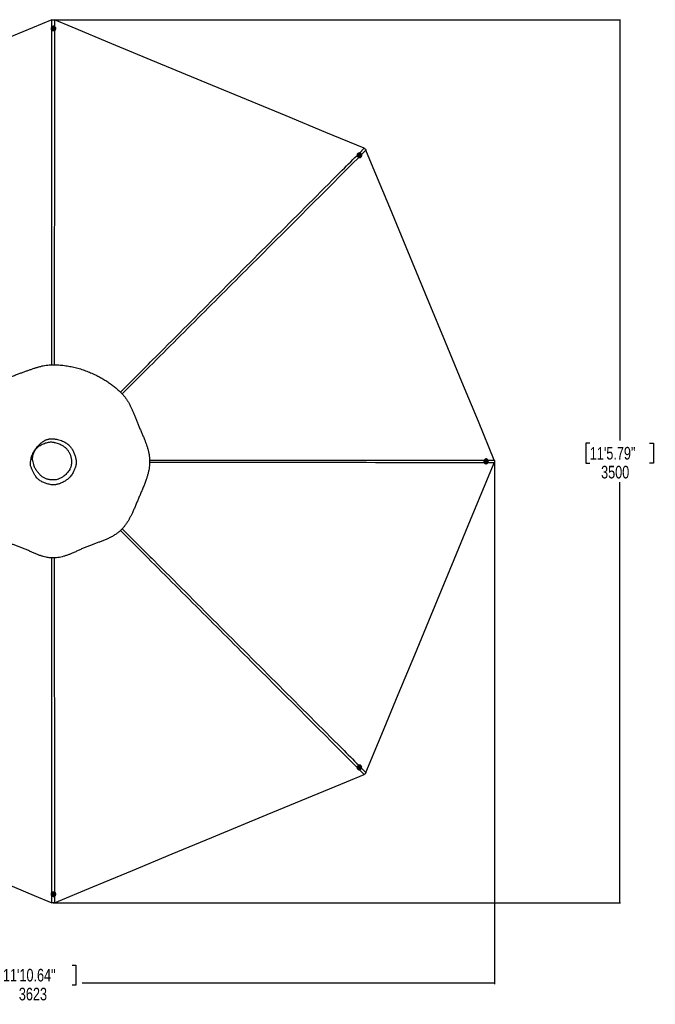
# Model space of a CAD drawing. Header units: millimetres. Extents: x 2183 to 18395, y 1142 to 15955.
# Tile 37 of 46: x 6300 to 11338, y 8153 to 15955. Entities that reach past the tile are written whole.
import ezdxf

# ---------------------------------------------------------------- set-up
doc = ezdxf.new("R2010")
doc.units = ezdxf.units.MM
doc.header["$LTSCALE"] = 2
doc.layers.add('COMPONENT_GEOMETRY', color=7, linetype='Continuous')
doc.styles.add('SLDTEXTSTYLE0', font='TXT', dxfattribs={"width": 0.75})
doc.dimstyles.new('SLDDIMSTYLE2', dxfattribs={"dimtxt": 100, "dimasz": 6.604, "dimexe": 0, "dimexo": 0.0625, "dimgap": 25, "dimtad": 0, "dimtih": 1, "dimtoh": 1, "dimdec": 0, "dimrnd": 1e-09, "dimzin": 12, "dimdsep": 46, "dimtxsty": 'SLDTEXTSTYLE0', "dimsah": 1, "dimcen": 0.09, "dimadec": 0, "dimazin": 3, "dimtfac": 1, "dimtdec": 3, "dimtofl": 0, "dimtmove": 0, "dimatfit": 3, "dimfxl": 1, "dimfrac": 2, "dimtolj": 1, "dimtzin": 12, "dimarcsym": 0})

# ---------------------------------------------------------------- blocks, each defined once
blk = doc.blocks.new('_D_3')
at = {"layer": 'COMPONENT_GEOMETRY', "color": 7}
for p, q in [((6586.8, 15955.4), (11062.7, 15955.4)), ((11056.4, 15955.4), (11056.4, 12619.8)), ((10819.3, 12599.5), (10788.9, 12599.5)), ((10788.9, 12599.5), (10788.9, 12440.7)), ((11293.4, 12599.5), (11323.8, 12599.5)), ((11323.8, 12599.5), (11323.8, 12440.7)), ((10788.9, 12440.7), (10819.3, 12440.7)), ((11323.8, 12440.7), (11293.4, 12440.7)), ((11056.4, 8955.6), (11056.4, 12291.1)), ((6601.7, 8955.6), (11062.7, 8955.6))]:
    blk.add_line(p, q, dxfattribs=at)
for points in [[(11056.4, 15955.4), (11055.3, 15948.8), (11057.4, 15948.8)], [(11056.4, 8955.6), (11057.4, 8962.2), (11055.3, 8962.2)]]:
    blk.add_solid(points, dxfattribs=at)
at = {"layer": 'COMPONENT_GEOMETRY', "color": 7, "char_height": 100, "attachment_point": 1, "style": 'SLDTEXTSTYLE0'}
for s, insert in [('11\'5.79"', (10819.3, 12569.6)), ('3500', (10908.6, 12420))]:
    blk.add_mtext(s, dxfattribs=dict(at, insert=insert))
blk = doc.blocks.new('_D_4')
at = {"layer": 'COMPONENT_GEOMETRY', "color": 7}
for p, q in [((10064.2, 12394.7), (10064.2, 8313)), ((2818.4, 12319.2), (2818.4, 8313)), ((6167.3, 8463.4), (6136.9, 8463.4)), ((6136.9, 8463.4), (6136.9, 8304.6)), ((6715.3, 8463.4), (6745.7, 8463.4)), ((6745.7, 8463.4), (6745.7, 8304.6)), ((2818.4, 8319.3), (6086.7, 8319.3)), ((6136.9, 8304.6), (6167.3, 8304.6)), ((6745.7, 8304.6), (6715.3, 8304.6)), ((10064.2, 8319.3), (6795.9, 8319.3))]:
    blk.add_line(p, q, dxfattribs=at)
for points in [[(2818.4, 8319.3), (2825, 8318.3), (2825, 8320.3)], [(10064.2, 8319.3), (10057.6, 8320.3), (10057.6, 8318.3)]]:
    blk.add_solid(points, dxfattribs=at)
at = {"layer": 'COMPONENT_GEOMETRY', "color": 7, "char_height": 100, "attachment_point": 1, "style": 'SLDTEXTSTYLE0'}
for s, insert in [('11\'10.64"', (6167.3, 8433.5)), ('3623', (6293.5, 8283.9))]:
    blk.add_mtext(s, dxfattribs=dict(at, insert=insert))

msp = doc.modelspace()

# ---------------------------------------------------------------- linework, layer by layer
at = {"color": 8, "linetype": 'Continuous', "lineweight": 25}
for p, q in [((6553.75, 15897.56), (6553.74, 15953.18)), ((6574.98, 15953.18), (6574.97, 15901.38)), ((8992.77, 14898.88), (9030.11, 14936.23)), ((9045.13, 14921.21), (9009.72, 14885.82)), ((10062.07, 12444.84), (10011.81, 12444.85)), ((10011.97, 12466.08), (10062.07, 12466.08)), ((9030.11, 9974.7), (8992.76, 10012.06)), ((9009.67, 10025.16), (9045.13, 9989.71)), ((6553.74, 8957.75), (6553.75, 9013.32)), ((6574.97, 9009.58), (6574.98, 8957.75))]:
    msp.add_line(p, q, dxfattribs=at)
at = {"color": 7, "linetype": 'Continuous', "lineweight": 25}
for p, q in [((6548.41, 15885.93), (6548.42, 15884.52)), ((6557.71, 15886.28), (6557.71, 15885.97)), ((6563.75, 15888.49), (6565.72, 15891.1)), ((6565.23, 15885.62), (6563.75, 15888.49)), ((6564.14, 15887.74), (6564.74, 15888.54)), ((6564.74, 15888.54), (6565.73, 15889.84)), ((6568.68, 15885.37), (6565.23, 15885.62)), ((6565.72, 15891.1), (6569.18, 15890.84)), ((6565.73, 15889.84), (6565.72, 15891.1)), ((6565.73, 15889.84), (6567.46, 15889.71)), ((6567.46, 15889.71), (6569.18, 15889.58)), ((6570.66, 15887.97), (6568.68, 15885.37)), ((6569.18, 15890.84), (6570.66, 15887.97)), ((6569.18, 15889.58), (6569.18, 15890.84)), ((6569.18, 15889.58), (6569.92, 15888.15)), ((6569.92, 15888.15), (6570.27, 15887.47)), ((6576.71, 15886.06), (6576.71, 15886.36)), ((6586.02, 15884.69), (6586.01, 15886.1)), ((8979.64, 14894.48), (8978.65, 14893.48)), ((8986.45, 14888.14), (8986.24, 14887.93)), ((8991.29, 14882.35), (8992.27, 14885.42)), ((8993.55, 14879.72), (8991.29, 14882.35)), ((8992.02, 14884.62), (8993.01, 14884.76)), ((8992.27, 14885.42), (8995.51, 14885.87)), ((8993.01, 14884.76), (8994.63, 14884.98)), ((8996.79, 14880.17), (8993.55, 14879.72)), ((8994.63, 14884.98), (8995.51, 14885.87)), ((8994.63, 14884.98), (8995.76, 14883.67)), ((8995.51, 14885.87), (8997.77, 14883.25)), ((8995.76, 14883.67), (8996.89, 14882.36)), ((8996.4, 14880.82), (8996.16, 14880.09)), ((8996.89, 14882.36), (8996.4, 14880.82)), ((8997.77, 14883.25), (8996.79, 14880.17)), ((8996.89, 14882.36), (8997.77, 14883.25)), ((8999.71, 14874.53), (8999.93, 14874.75)), ((9005.32, 14866.98), (9006.31, 14867.98)), ((9997.76, 12474.26), (9996.36, 12474.26)), ((9996.36, 12436.66), (9997.76, 12436.66)), ((9997.1, 12453.98), (9997.36, 12457.43)), ((9999.71, 12452.01), (9997.1, 12453.98)), ((9997.36, 12457.43), (10000.22, 12458.92)), ((9998.06, 12464.96), (9997.76, 12464.96)), ((9997.76, 12445.96), (9998.06, 12445.96)), ((9999.89, 12452.75), (9999.2, 12452.39)), ((9999.48, 12458.53), (10000.28, 12457.93)), ((10002.58, 12453.49), (9999.71, 12452.01)), ((10001.32, 12453.49), (9999.89, 12452.75)), ((10000.22, 12458.92), (10002.83, 12456.94)), ((10000.28, 12457.93), (10001.58, 12456.94)), ((10001.45, 12455.22), (10001.32, 12453.49)), ((10001.32, 12453.49), (10002.58, 12453.49)), ((10001.58, 12456.94), (10001.45, 12455.22)), ((10001.58, 12456.94), (10002.83, 12456.94)), ((10002.83, 12456.94), (10002.58, 12453.49)), ((8978.65, 10017.44), (8979.64, 10016.44)), ((8986.24, 10023), (8986.45, 10022.78)), ((8991.46, 10029.11), (8994.08, 10031.37)), ((8991.91, 10025.87), (8991.46, 10029.11)), ((8992.56, 10026.27), (8991.82, 10026.51)), ((8994.99, 10024.89), (8991.91, 10025.87)), ((8994.1, 10025.78), (8992.56, 10026.27)), ((8994.08, 10031.37), (8997.16, 10030.39)), ((8995.41, 10026.91), (8994.1, 10025.78)), ((8994.1, 10025.78), (8994.99, 10024.89)), ((8997.61, 10027.15), (8994.99, 10024.89)), ((8996.73, 10028.04), (8995.41, 10026.91)), ((8996.36, 10030.64), (8996.5, 10029.66)), ((8996.5, 10029.66), (8996.73, 10028.04)), ((8996.73, 10028.04), (8997.61, 10027.15)), ((8997.16, 10030.39), (8997.61, 10027.15)), ((8999.93, 10036.17), (8999.71, 10036.39)), ((9006.31, 10042.95), (9005.32, 10043.94)), ((6548.42, 9026.4), (6548.41, 9024.99)), ((6557.71, 9024.95), (6557.71, 9024.65)), ((6563.75, 9022.95), (6565.72, 9025.56)), ((6565.24, 9020.09), (6563.75, 9022.95)), ((6564.5, 9022.78), (6564.14, 9023.47)), ((6565.24, 9021.34), (6564.5, 9022.78)), ((6565.24, 9021.34), (6565.24, 9020.09)), ((6566.97, 9021.21), (6565.24, 9021.34)), ((6568.69, 9019.83), (6565.24, 9020.09)), ((6565.72, 9025.56), (6569.17, 9025.3)), ((6568.69, 9021.08), (6566.97, 9021.21)), ((6570.66, 9022.44), (6568.69, 9019.83)), ((6569.68, 9022.39), (6568.69, 9021.08)), ((6568.69, 9021.08), (6568.69, 9019.83)), ((6569.17, 9025.3), (6570.66, 9022.44)), ((6570.27, 9023.18), (6569.68, 9022.39)), ((6576.71, 9024.56), (6576.71, 9024.87)), ((6586.01, 9024.83), (6586.02, 9026.24))]:
    msp.add_line(p, q, dxfattribs=at)
at = {"color": 7, "linetype": 'Continuous', "lineweight": 25, "flags": 128}
for points in [[(6553.74, 15953.18), (6249.15, 15827.01), (5935.08, 15696.92), (5621, 15566.82), (5306.93, 15436.73), (4866.89, 15254.46), (4552.82, 15124.37), (4238.74, 14994.27), (4100.46, 14937)], [(9030.11, 14936.23), (8725.52, 15062.39), (8411.45, 15192.49), (8097.37, 15322.58), (7783.29, 15452.68), (7343.26, 15634.94), (7029.18, 15765.04), (6715.11, 15895.13), (6574.98, 15953.18)], [(6585.48, 15890.08), (6584.27, 15893.27), (6582.4, 15896.17), (6579.94, 15898.69), (6577, 15900.71), (6573.68, 15902.18), (6570.11, 15903.02), (6566.43, 15903.21), (6562.78, 15902.73), (6559.3, 15901.62), (6556.13, 15899.91), (6553.38, 15897.66), (6551.16, 15894.96), (6549.56, 15891.92), (6548.64, 15888.66), (6548.43, 15885.29), (6548.94, 15881.95), (6550.16, 15878.76), (6552.03, 15875.86), (6554.48, 15873.34), (6557.43, 15871.32), (6560.75, 15869.85), (6564.31, 15869.01), (6567.99, 15868.82), (6571.64, 15869.3), (6575.12, 15870.41), (6578.3, 15872.13), (6581.05, 15874.37), (6583.27, 15877.07), (6584.87, 15880.11), (6585.79, 15883.38), (6586, 15886.74), (6585.48, 15890.08)], [(6567.99, 15894.99), (6565.41, 15894.86), (6562.96, 15894.09), (6560.83, 15892.75), (6559.17, 15890.94), (6558.1, 15888.78), (6557.71, 15886.44), (6558.03, 15884.09), (6559.03, 15881.9), (6560.63, 15880.05), (6562.72, 15878.66), (6565.15, 15877.83), (6567.73, 15877.64), (6570.27, 15878.09), (6572.58, 15879.15), (6574.5, 15880.75), (6575.87, 15882.75), (6576.6, 15885.02), (6576.64, 15887.39), (6575.98, 15889.68), (6574.66, 15891.72), (6572.8, 15893.36), (6570.52, 15894.48), (6567.99, 15894.99)], [(6567.59, 15892.56), (6565.75, 15892.37), (6564.13, 15891.55), (6562.98, 15890.22), (6562.47, 15888.59), (6562.68, 15886.9), (6563.58, 15885.42), (6565.03, 15884.36), (6566.81, 15883.9), (6568.65, 15884.09), (6570.27, 15884.92), (6571.43, 15886.25), (6571.94, 15887.88), (6571.73, 15889.56), (6570.83, 15891.04), (6569.38, 15892.1), (6567.59, 15892.56)], [(10062.07, 12466.08), (9935.91, 12770.67), (9805.82, 13084.74), (9675.72, 13398.82), (9545.63, 13712.9), (9363.36, 14152.93), (9233.26, 14467.01), (9103.17, 14781.08), (9045.13, 14921.21)], [(8978.65, 14893.48), (8978.19, 14893), (8976.19, 14890.27), (8974.8, 14887.16), (8974.06, 14883.78), (8974.02, 14880.27), (8974.67, 14876.75), (8975.98, 14873.37), (8977.91, 14870.25), (8980.38, 14867.51), (8983.29, 14865.27), (8986.54, 14863.6), (8990, 14862.56), (8993.53, 14862.21), (8997.01, 14862.55), (9000.29, 14863.57), (9003.25, 14865.23), (9005.32, 14866.98)], [(9008.77, 14871.19), (9010.17, 14874.3), (9010.9, 14877.68), (9010.94, 14881.2), (9010.29, 14884.71), (9008.98, 14888.1), (9007.05, 14891.21), (9004.58, 14893.95), (9001.67, 14896.2), (8998.42, 14897.87), (8994.96, 14898.9), (8991.43, 14899.25), (8987.95, 14898.91), (8984.67, 14897.89), (8981.71, 14896.23), (8979.18, 14894), (8977.18, 14891.27), (8975.79, 14888.16), (8975.05, 14884.78), (8975.01, 14881.26), (8975.66, 14877.75), (8976.97, 14874.36), (8978.9, 14871.25), (8981.37, 14868.51), (8984.28, 14866.26), (8987.53, 14864.59), (8990.99, 14863.56), (8994.52, 14863.21), (8998, 14863.55), (9001.28, 14864.57), (9004.24, 14866.23), (9006.77, 14868.46), (9008.77, 14871.19)], [(8999.87, 14887.03), (8997.96, 14888.76), (8995.68, 14889.95), (8993.23, 14890.51), (8990.77, 14890.4), (8988.49, 14889.63), (8986.56, 14888.24), (8985.12, 14886.36), (8984.28, 14884.11), (8984.1, 14881.66), (8984.59, 14879.19), (8985.73, 14876.9), (8987.41, 14874.94), (8989.53, 14873.46), (8991.92, 14872.58), (8994.4, 14872.35), (8996.79, 14872.8), (8998.91, 14873.89), (9000.61, 14875.54), (9001.76, 14877.62), (9002.28, 14880), (9002.12, 14882.48), (9001.3, 14884.88), (8999.87, 14887.03)], [(8997.87, 14885.59), (8996.43, 14886.75), (8994.71, 14887.31), (8992.95, 14887.19), (8991.44, 14886.39), (8990.39, 14885.05), (8989.98, 14883.37), (8990.26, 14881.6), (8991.19, 14880.01), (8992.63, 14878.84), (8994.36, 14878.28), (8996.12, 14878.4), (8997.63, 14879.2), (8998.67, 14880.54), (8999.09, 14882.23), (8998.81, 14884), (8997.87, 14885.59)], [(9045.13, 9989.71), (9171.29, 10294.3), (9301.38, 10608.38), (9431.48, 10922.45), (9561.57, 11236.53), (9743.84, 11676.56), (9873.94, 11990.64), (10004.03, 12304.71), (10062.07, 12444.84)], [(9996.36, 12474.26), (9995.63, 12474.25), (9992.28, 12473.73), (9989.1, 12472.51), (9986.19, 12470.64), (9983.67, 12468.18), (9981.64, 12465.24), (9980.18, 12461.92), (9979.34, 12458.35), (9979.15, 12454.67), (9979.62, 12451.02), (9980.74, 12447.54), (9982.45, 12444.37), (9984.7, 12441.62), (9987.4, 12439.4), (9990.45, 12437.8), (9993.71, 12436.88), (9996.36, 12436.66)], [(10001.83, 12437.2), (10005.02, 12438.41), (10007.93, 12440.29), (10010.44, 12442.74), (10012.47, 12445.69), (10013.94, 12449.01), (10014.78, 12452.58), (10014.97, 12456.26), (10014.49, 12459.91), (10013.38, 12463.39), (10011.66, 12466.56), (10009.41, 12469.31), (10006.71, 12471.52), (10003.67, 12473.12), (10000.4, 12474.04), (9997.03, 12474.25), (9993.69, 12473.73), (9990.5, 12472.51), (9987.59, 12470.64), (9985.08, 12468.18), (9983.05, 12465.24), (9981.58, 12461.92), (9980.74, 12458.35), (9980.55, 12454.67), (9981.03, 12451.02), (9982.14, 12447.54), (9983.86, 12444.37), (9986.11, 12441.62), (9988.81, 12439.4), (9991.85, 12437.8), (9995.12, 12436.88), (9998.49, 12436.68), (10001.83, 12437.2)], [(10006.74, 12454.69), (10006.61, 12457.27), (10005.84, 12459.72), (10004.5, 12461.85), (10002.68, 12463.51), (10000.52, 12464.58), (9998.18, 12464.96), (9995.83, 12464.64), (9993.64, 12463.64), (9991.78, 12462.04), (9990.39, 12459.94), (9989.57, 12457.52), (9989.38, 12454.94), (9989.83, 12452.4), (9990.89, 12450.09), (9992.48, 12448.17), (9994.49, 12446.8), (9996.77, 12446.07), (9999.14, 12446.03), (10001.43, 12446.7), (10003.47, 12448.01), (10005.11, 12449.88), (10006.23, 12452.16), (10006.74, 12454.69)], [(10004.3, 12455.08), (10004.11, 12456.92), (10003.28, 12458.54), (10001.95, 12459.69), (10000.32, 12460.2), (9998.63, 12459.98), (9997.15, 12459.08), (9996.09, 12457.63), (9995.63, 12455.85), (9995.82, 12454.01), (9996.65, 12452.39), (9997.98, 12451.24), (9999.61, 12450.73), (10001.3, 12450.94), (10002.78, 12451.84), (10003.84, 12453.29), (10004.3, 12455.08)], [(9005.32, 10043.94), (9004.75, 10044.49), (9002.02, 10046.49), (8998.91, 10047.88), (8995.53, 10048.6), (8992.01, 10048.65), (8988.49, 10048), (8985.11, 10046.68), (8981.99, 10044.75), (8979.25, 10042.29), (8977.01, 10039.37), (8975.34, 10036.12), (8974.31, 10032.67), (8973.95, 10029.13), (8974.3, 10025.66), (8975.32, 10022.38), (8976.98, 10019.42), (8978.65, 10017.44)], [(8982.94, 10013.9), (8986.06, 10012.51), (8989.44, 10011.78), (8992.95, 10011.74), (8996.47, 10012.39), (8999.86, 10013.7), (9002.97, 10015.63), (9005.71, 10018.1), (9007.96, 10021.02), (9009.63, 10024.26), (9010.66, 10027.72), (9011.01, 10031.25), (9010.67, 10034.73), (9009.64, 10038.01), (9007.98, 10040.97), (9005.74, 10043.49), (9003.01, 10045.49), (8999.9, 10046.88), (8996.52, 10047.61), (8993, 10047.65), (8989.48, 10047), (8986.1, 10045.69), (8982.98, 10043.76), (8980.24, 10041.29), (8978, 10038.37), (8976.33, 10035.13), (8975.3, 10031.67), (8974.94, 10028.14), (8975.29, 10024.66), (8976.31, 10021.39), (8977.97, 10018.43), (8980.21, 10015.9), (8982.94, 10013.9)], [(8998.78, 10022.8), (9000.51, 10024.72), (9001.71, 10026.99), (9002.27, 10029.45), (9002.15, 10031.91), (9001.37, 10034.19), (8999.99, 10036.11), (8998.1, 10037.55), (8995.85, 10038.39), (8993.4, 10038.57), (8990.93, 10038.07), (8988.64, 10036.94), (8986.68, 10035.25), (8985.2, 10033.13), (8984.31, 10030.75), (8984.09, 10028.27), (8984.54, 10025.88), (8985.63, 10023.75), (8987.28, 10022.06), (8989.37, 10020.91), (8991.75, 10020.4), (8994.23, 10020.56), (8996.63, 10021.38), (8998.78, 10022.8)], [(8997.33, 10024.79), (8998.49, 10026.23), (8999.05, 10027.96), (8998.93, 10029.71), (8998.13, 10031.23), (8996.79, 10032.27), (8995.1, 10032.68), (8993.33, 10032.4), (8991.74, 10031.47), (8990.57, 10030.03), (8990.01, 10028.3), (8990.14, 10026.54), (8990.93, 10025.03), (8992.28, 10023.99), (8993.96, 10023.58), (8995.74, 10023.86), (8997.33, 10024.79)], [(4100.46, 9973.93), (4405.05, 9847.77), (4719.13, 9717.67), (5033.2, 9587.58), (5347.28, 9457.48), (5785.46, 9275.98), (6099.54, 9145.89), (6413.61, 9015.79), (6553.74, 8957.75)], [(6574.98, 8957.75), (6879.57, 9083.91), (7193.64, 9214.01), (7507.72, 9344.1), (7821.79, 9474.2), (8261.83, 9656.46), (8575.9, 9786.56), (8889.98, 9916.65), (9030.11, 9974.7)], [(6548.95, 9020.84), (6550.17, 9017.66), (6552.05, 9014.75), (6554.51, 9012.24), (6557.45, 9010.21), (6560.77, 9008.75), (6564.34, 9007.91), (6568.02, 9007.72), (6571.67, 9008.19), (6575.15, 9009.31), (6578.32, 9011.02), (6581.07, 9013.27), (6583.28, 9015.96), (6584.88, 9019), (6585.79, 9022.27), (6586, 9025.64), (6585.48, 9028.98), (6584.26, 9032.16), (6582.38, 9035.07), (6579.92, 9037.58), (6576.97, 9039.61), (6573.65, 9041.07), (6570.08, 9041.91), (6566.4, 9042.1), (6562.75, 9041.63), (6559.28, 9040.51), (6556.1, 9038.8), (6553.36, 9036.55), (6551.15, 9033.85), (6549.55, 9030.82), (6548.63, 9027.55), (6548.43, 9024.18), (6548.95, 9020.84)], [(6566.45, 9015.94), (6569.03, 9016.07), (6571.48, 9016.83), (6573.61, 9018.17), (6575.27, 9019.99), (6576.33, 9022.15), (6576.71, 9024.49), (6576.39, 9026.84), (6575.39, 9029.02), (6573.78, 9030.88), (6571.69, 9032.27), (6569.26, 9033.09), (6566.68, 9033.29), (6564.14, 9032.83), (6561.83, 9031.77), (6559.92, 9030.18), (6558.55, 9028.17), (6557.82, 9025.9), (6557.79, 9023.53), (6558.45, 9021.25), (6559.77, 9019.21), (6561.64, 9017.57), (6563.92, 9016.45), (6566.45, 9015.94)], [(6566.82, 9018.36), (6568.66, 9018.56), (6570.28, 9019.38), (6571.43, 9020.71), (6571.94, 9022.34), (6571.72, 9024.02), (6570.82, 9025.51), (6569.37, 9026.56), (6567.59, 9027.03), (6565.75, 9026.83), (6564.13, 9026.01), (6562.98, 9024.68), (6562.47, 9023.05), (6562.68, 9021.36), (6563.58, 9019.88), (6565.04, 9018.83), (6566.82, 9018.36)]]:
    msp.add_lwpolyline(points, dxfattribs=at)
at = {"color": 7, "linetype": 'Continuous', "lineweight": 25}
for centre, radius, start, end in [((6564.91, 15884.73), 16.49, 180.728845, 227.601363), ((6567.21, 15886.68), 9.52, 184.24805, 356.262512), ((6566.83, 15886.95), 2.62, 142.657805, 167.902695), ((6567.19, 15886.61), 3.11, 85.019219, 141.80522), ((6567.28, 15886.71), 3, 28.568958, 86.72221), ((6567.64, 15886.97), 2.57, 8.493212, 27.402549), ((6568.82, 15885), 17.2, 291.289357, 358.961637), ((8993.44, 14881.7), 9.52, 139.146124, 311.21615), ((8993.36, 14882.16), 2.62, 97.685884, 122.939963), ((8993.38, 14881.67), 3.11, 40.018165, 96.83619), ((8993.52, 14881.67), 3, 343.556684, 41.711224), ((8993.95, 14881.6), 2.57, 323.363067, 342.399973), ((9998.42, 12455.46), 9.52, 93.952877, 266.047123), ((9998.7, 12455.03), 2.57, 278.239214, 297.422897), ((9998.69, 12455.84), 2.62, 52.717729, 77.861805), ((9998.45, 12455.39), 3.01, 298.572402, 356.702589), ((9998.36, 12455.49), 3.1, 355.012502, 51.863461), ((8993.44, 10029.23), 9.52, 48.782347, 220.855378), ((8993.34, 10028.72), 2.57, 233.194153, 252.45788), ((8993.41, 10029.16), 3.01, 253.606816, 311.701221), ((8993.42, 10029.29), 3.1, 310.005439, 6.871172), ((8993.9, 10029.3), 2.62, 7.734809, 32.71455), ((6564.95, 9026.17), 16.53, 132.46262, 179.207178), ((6567.21, 9024.25), 9.52, 3.735355, 175.754083), ((6566.78, 9023.96), 2.57, 188.254646, 207.484569), ((6567.14, 9024.22), 3.01, 208.639922, 266.707849), ((6567.24, 9024.31), 3.1, 265.001005, 321.854681), ((6567.59, 9023.97), 2.62, 322.72707, 347.584316), ((6568.73, 9025.86), 17.3, 1.252047, 68.496959)]:
    msp.add_arc(centre, radius, start, end, dxfattribs=at)
for points, knots in [([(6553.74, 15953.18), (6556, 15953.95), (6559.07, 15955), (6563.84, 15955.43), (6567.84, 15955.26), (6571.81, 15954.39), (6574.14, 15953.5), (6574.98, 15953.18)], [0, 0, 0, 0, 0.3261569, 0.4447437, 0.6569461, 0.8759441, 1, 1, 1, 1]), ([(9030.11, 14936.23), (9032.25, 14935.18), (9035.17, 14933.75), (9038.87, 14930.67), (9041.56, 14927.71), (9043.76, 14924.29), (9044.76, 14922.03), (9045.13, 14921.21)], [0, 0, 0, 0, 0.3261716, 0.4447638, 0.6602889, 0.8759385, 1, 1, 1, 1]), ([(6309.43, 11773.38), (6318.56, 11769.73), (6336.78, 11762.46), (6363.46, 11750.73), (6389.71, 11738.96), (6415.72, 11727.45), (6440.33, 11717.21), (6463.72, 11708.46), (6485.96, 11701.3), (6506.75, 11695.97), (6525.96, 11692.38), (6543.43, 11690.26), (6561.1, 11689.38), (6580.89, 11689.83), (6602.69, 11692.07), (6626.22, 11696.46), (6649.4, 11702.52), (6672.24, 11709.93), (6694.79, 11718.4), (6718.64, 11728.29), (6743.88, 11739.5), (6770.69, 11751.77), (6797.8, 11764.07), (6825.35, 11775.99), (6852.81, 11786.83), (6879.86, 11796.88), (6906.33, 11806.44), (6932.69, 11816.04), (6958.84, 11825.95), (6984.69, 11836.5), (7010.09, 11848.02), (7034.88, 11860.84), (7057.93, 11874.76), (7079.04, 11889.82), (7098.01, 11905.85), (7115.39, 11923.43), (7131.27, 11942.18), (7145.77, 11961.95), (7159.07, 11982.58), (7171.34, 12003.91), (7182.76, 12025.83), (7194.25, 12049.79), (7205.9, 12075.83), (7217.89, 12103.98), (7229.83, 12132.66), (7242, 12161.6), (7254.67, 12190.94), (7267.46, 12220.59), (7280.1, 12250.64), (7292.09, 12280.77), (7302.35, 12308.95), (7310.82, 12335.26), (7317.59, 12359.63), (7323.16, 12384.31), (7326.98, 12407.28), (7329.25, 12428.38), (7330.27, 12447.47), (7330.2, 12466.53), (7328.78, 12487.59), (7325.64, 12510.54), (7320.54, 12535.14), (7314.06, 12559.3), (7306.48, 12583.06), (7298.04, 12606.48), (7288.34, 12631.2), (7277.47, 12657.31), (7265.58, 12684.91), (7253.61, 12712.59), (7241.9, 12740.28), (7230.81, 12767.74), (7220.22, 12794.45), (7209.96, 12820.15), (7199.81, 12844.76), (7189.52, 12868.35), (7178.87, 12891.02), (7167.61, 12912.83), (7155.53, 12933.76), (7142.44, 12953.77), (7128.17, 12972.75), (7110.12, 12993.26), (7087.62, 13014.64), (7061.46, 13037.63), (7033.92, 13059.48), (7005.13, 13080.24), (6975, 13099.93), (6943.64, 13118.45), (6909.44, 13136.61), (6872.45, 13154.03), (6832.61, 13170.31), (6791.86, 13184.53), (6750.27, 13196.63), (6707.94, 13206.5), (6672.14, 13212.76), (6643.22, 13216.53), (6621.39, 13218.73), (6599.44, 13220.27), (6577.55, 13221.13), (6555.93, 13221.31), (6533.28, 13219.99), (6509.71, 13217.08), (6485.21, 13212.54), (6461.1, 13206.82), (6437.26, 13200.16), (6413.51, 13192.71), (6389.67, 13184.65), (6365.56, 13176.07), (6341.04, 13167.12), (6316.07, 13157.98), (6288.7, 13147.97), (6259.15, 13136.96), (6227.57, 13124.64), (6196.04, 13111.49), (6169.17, 13099.19), (6146.79, 13087.98), (6128.78, 13078.25), (6110.75, 13067.67), (6092.73, 13056.07), (6074.77, 13043.25), (6057.05, 13029.07), (6040.6, 13014.12), (6025.58, 12998.65), (6012.14, 12982.69), (6000.07, 12965.39), (5989.26, 12946.99), (5979.63, 12927.64), (5971.02, 12907.49), (5963.25, 12886.64), (5955.77, 12864.08), (5948.47, 12839.77), (5941.14, 12813.66), (5933.8, 12786.82), (5926.1, 12759.44), (5917.97, 12731.87), (5909.69, 12704.38), (5901.47, 12677.07), (5893.46, 12649.94), (5885.86, 12622.94), (5878.84, 12595.99), (5872.56, 12569.03), (5867.23, 12542), (5863.05, 12514.87), (5860.51, 12490.35), (5859.33, 12468.59), (5859.08, 12449.62), (5860.12, 12430.76), (5862.44, 12412.12), (5866.08, 12392.24), (5871.12, 12371.25), (5877.49, 12349.2), (5884.52, 12327.49), (5892.28, 12304.99), (5900.56, 12281.59), (5909.08, 12257.11), (5917.14, 12232.48), (5924.41, 12207.69), (5930.61, 12182.92), (5936.04, 12158.5), (5941.57, 12131.57), (5947.34, 12102.55), (5953.8, 12071.78), (5960.85, 12042.44), (5968.98, 12014.39), (5978.15, 11989.04), (5988.4, 11966.33), (5999.59, 11946.21), (6012.49, 11927.43), (6027.12, 11910.25), (6043.14, 11894.62), (6061.44, 11879.57), (6082.06, 11865.37), (6104.9, 11852.16), (6128.52, 11840.45), (6152.78, 11829.9), (6177.61, 11820.19), (6202.98, 11811.01), (6228.89, 11802.05), (6255.33, 11793.01), (6282.31, 11783.62), (6300.33, 11776.82), (6309.43, 11773.38)], [0, 0, 0, 0, 0.0062079, 0.0123847, 0.0185275, 0.0246372, 0.0307136, 0.0357515, 0.0407647, 0.0457516, 0.0494761, 0.0531858, 0.0568886, 0.0606336, 0.0656625, 0.0707159, 0.0757949, 0.0808976, 0.0860265, 0.0911809, 0.0973971, 0.1036484, 0.1099363, 0.116261, 0.1226055, 0.1285507, 0.1344957, 0.1404391, 0.1463799, 0.1523162, 0.1582479, 0.1641727, 0.1700884, 0.1753383, 0.1805792, 0.1857567, 0.1909068, 0.1960997, 0.2013354, 0.2066101, 0.2119258, 0.2172802, 0.2237536, 0.2302781, 0.2368554, 0.2434816, 0.2500953, 0.257012, 0.2639405, 0.2708741, 0.2778026, 0.2832351, 0.2886523, 0.294047, 0.2994131, 0.303457, 0.3074802, 0.3114793, 0.3154719, 0.3208122, 0.32617, 0.3315397, 0.3369132, 0.3422866, 0.3476539, 0.3540791, 0.3604808, 0.3668553, 0.3731968, 0.379444, 0.385547, 0.3914459, 0.3971495, 0.4026894, 0.4080894, 0.4133727, 0.4185521, 0.423644, 0.4286621, 0.4336209, 0.4408799, 0.4482224, 0.4556009, 0.4630516, 0.4706144, 0.478305, 0.4860229, 0.4950456, 0.5040918, 0.5131652, 0.5222698, 0.5314085, 0.540585, 0.5451896, 0.5498053, 0.5544326, 0.5590731, 0.5636265, 0.5680646, 0.5733929, 0.5787174, 0.5840504, 0.5894025, 0.5947854, 0.6002096, 0.6056867, 0.6112314, 0.6168532, 0.6225079, 0.6296062, 0.636771, 0.6440355, 0.6514438, 0.6557602, 0.6601503, 0.6646266, 0.669204, 0.6739001, 0.6787296, 0.6836315, 0.6879634, 0.6923325, 0.6967724, 0.7013023, 0.7059222, 0.710634, 0.7154345, 0.7203229, 0.7260147, 0.7318156, 0.7377239, 0.743736, 0.7497899, 0.7558437, 0.7618906, 0.7679227, 0.7739342, 0.7799172, 0.7858631, 0.7917629, 0.7976083, 0.8033903, 0.807398, 0.8113778, 0.8153479, 0.8193167, 0.8232851, 0.8282375, 0.8331799, 0.8381049, 0.843009, 0.8485831, 0.8541205, 0.8596181, 0.8650715, 0.8704442, 0.8757132, 0.8808802, 0.8878858, 0.894593, 0.9010551, 0.9073121, 0.9133951, 0.9183508, 0.923216, 0.9280042, 0.9327336, 0.93743, 0.9421128, 0.9477263, 0.9533461, 0.9589832, 0.9646483, 0.9703546, 0.9761134, 0.9819397, 0.9878499, 0.9938627, 1, 1, 1, 1]), ([(6604.64, 12313.94), (6606.82, 12314.71), (6612.86, 12316.85), (6622.46, 12321.21), (6633.33, 12327.24), (6643.81, 12334.14), (6654.77, 12342.48), (6666.03, 12352.3), (6677.33, 12363.97), (6687.65, 12376.83), (6695.36, 12388.99), (6700.73, 12399.9), (6704.3, 12409.19), (6707.12, 12418.85), (6709.37, 12429.84), (6710.75, 12442.13), (6710.79, 12455.7), (6709.77, 12469.41), (6707.95, 12482.22), (6705.36, 12493.97), (6702.14, 12504.68), (6697.91, 12515.16), (6692.95, 12525.21), (6687.28, 12534.69), (6681.03, 12543.66), (6674.04, 12552.22), (6666.18, 12560.26), (6657.65, 12567.8), (6648.43, 12574.79), (6638.62, 12581.12), (6626.68, 12587.74), (6612.49, 12594.26), (6595.9, 12600.35), (6581.62, 12604.42), (6569.92, 12607.1), (6558.72, 12608.92), (6544.92, 12609.24), (6528.69, 12607.39), (6512.53, 12603.42), (6495.79, 12598.12), (6478.83, 12590.88), (6464.28, 12582.95), (6453.11, 12575.53), (6445.74, 12569.72), (6441.32, 12565.67), (6435.66, 12560.22), (6429.43, 12553.37), (6422.26, 12543.35), (6417.04, 12534.05), (6413.23, 12526.26), (6411.38, 12519.54), (6409.12, 12514.8), (6406.88, 12510.04), (6405.36, 12504.79), (6404.5, 12499.22), (6403.71, 12492.11), (6402.28, 12483.71), (6401.98, 12473.37), (6403.7, 12462.68), (6407.11, 12448.04), (6410.73, 12433.84), (6413.61, 12421.65), (6415.23, 12415.18), (6418.42, 12407.86), (6424.01, 12398.46), (6431.12, 12386.47), (6439.13, 12374.96), (6449.42, 12361.78), (6459.67, 12349.81), (6470.12, 12339.31), (6478.96, 12332.43), (6488.48, 12326.45), (6498.61, 12321.36), (6509.28, 12317.08), (6520.83, 12313.57), (6533.13, 12310.85), (6546.13, 12308.96), (6559.33, 12307.83), (6573.6, 12307.51), (6588.91, 12309.29), (6599.36, 12312.38), (6604.64, 12313.94)], [0, 0, 0, 0, 0.0072771, 0.0201698, 0.0331577, 0.0463882, 0.0596821, 0.0764887, 0.0934091, 0.110772, 0.1283443, 0.1386432, 0.1490199, 0.1596244, 0.1703004, 0.1843231, 0.1984956, 0.2130042, 0.2275845, 0.2391945, 0.2508697, 0.2627754, 0.2747596, 0.2861219, 0.2975447, 0.3091734, 0.3208831, 0.3329095, 0.3450026, 0.357293, 0.3696413, 0.3879743, 0.4064294, 0.4252474, 0.4347156, 0.4442173, 0.4609291, 0.4779991, 0.4955504, 0.5132374, 0.5332811, 0.5535192, 0.5653525, 0.5755072, 0.5830633, 0.5842369, 0.600249, 0.6121607, 0.6229472, 0.6338348, 0.639342, 0.6448637, 0.6503242, 0.6559009, 0.6620163, 0.6681516, 0.6784604, 0.6888336, 0.7005719, 0.7124255, 0.7362245, 0.7466821, 0.7519149, 0.7572066, 0.7717571, 0.7863511, 0.8010955, 0.8158873, 0.8390114, 0.8506856, 0.862489, 0.8742071, 0.8860332, 0.8981535, 0.9103607, 0.9240309, 0.9377758, 0.9517172, 0.9657273, 0.982691, 1, 1, 1, 1]), ([(6405.26, 12518.39), (6405.26, 12518.39), (6407.32, 12522.86), (6412.29, 12531.4), (6419.51, 12543.02), (6427.35, 12554.43), (6436.31, 12566.43), (6446.46, 12578.1), (6456.49, 12588.78), (6465.79, 12597.74), (6475.73, 12606.11), (6487.75, 12614.88), (6499.6, 12621.84), (6511.07, 12626.93), (6520.28, 12629.99), (6529.9, 12632.48), (6539.97, 12634.2), (6550.29, 12635.03), (6560.63, 12634.87), (6570.79, 12633.63), (6584.19, 12632.04), (6600.97, 12628.97), (6620.93, 12623.64), (6638.34, 12617.23), (6653.09, 12610.3), (6665.39, 12603.39), (6677.2, 12595.42), (6688.2, 12586.67), (6698.02, 12576.92), (6706.66, 12566.31), (6714.39, 12554.76), (6721.2, 12542.49), (6727.14, 12529.75), (6732.44, 12516.7), (6737.36, 12503.44), (6741.5, 12490.52), (6744.77, 12477.94), (6747.1, 12465.67), (6748.52, 12453.08), (6748.24, 12439.02), (6746.07, 12424.98), (6742.42, 12411.17), (6738.1, 12398.67), (6733.02, 12386.35), (6727.04, 12373.38), (6719.99, 12359.9), (6711.32, 12346.12), (6701.15, 12333.04), (6689.8, 12321.94), (6677.93, 12312.11), (6665.83, 12303.37), (6652.76, 12295.18), (6639.07, 12287.82), (6626.88, 12282.18), (6619.2, 12279.26), (6616.39, 12278.19)], [0, 0, 0, 0, 0.0000002, 0.0203396, 0.0407967, 0.0565247, 0.0775365, 0.1026581, 0.1203833, 0.1381485, 0.1560933, 0.1741273, 0.1997209, 0.2127674, 0.2259233, 0.2398089, 0.2537879, 0.2680968, 0.2825362, 0.2964356, 0.3103525, 0.3383189, 0.3668546, 0.3956248, 0.4148457, 0.4341693, 0.4538503, 0.4736721, 0.4921795, 0.5108938, 0.5301475, 0.549542, 0.5688511, 0.5882188, 0.607724, 0.6272734, 0.6443249, 0.6614452, 0.6789067, 0.6966054, 0.7193756, 0.7374442, 0.7556229, 0.7740273, 0.7924813, 0.8146178, 0.8368813, 0.8597376, 0.8829366, 0.9023076, 0.9233891, 0.944566, 0.9660269, 0.987584, 1, 1, 1, 1]), ([(6399.57, 12387.11), (6399.57, 12387.11), (6398.62, 12389.97), (6396.43, 12395.63), (6392, 12404.71), (6387.6, 12415.1), (6385.73, 12424.88), (6385.16, 12434.42), (6385.49, 12443.58), (6386.88, 12454.72), (6388.79, 12465.85), (6390.66, 12475.93), (6391.97, 12485), (6393.87, 12492.96), (6397.22, 12500.57), (6401.02, 12506.98), (6403.62, 12513), (6404.92, 12516.55), (6405.26, 12518.39), (6405.26, 12518.39)], [0, 0, 0, 0, 0.0000009, 0.06603, 0.1324993, 0.2210707, 0.3120633, 0.3485615, 0.4299619, 0.5122611, 0.5952473, 0.6782959, 0.7369327, 0.7957979, 0.8566456, 0.9181348, 0.9587881, 0.9999991, 1, 1, 1, 1]), ([(10062.07, 12466.08), (10062.85, 12463.83), (10063.9, 12460.75), (10064.33, 12455.98), (10064.16, 12451.98), (10063.29, 12448.01), (10062.4, 12445.69), (10062.07, 12444.84)], [0, 0, 0, 0, 0.3261569, 0.4447437, 0.6569461, 0.8759441, 1, 1, 1, 1]), ([(6616.39, 12278.19), (6612.97, 12277.02), (6606.11, 12274.66), (6595.52, 12271.98), (6584.66, 12270.06), (6572.12, 12268.91), (6557.88, 12269.41), (6542.11, 12271.71), (6526.33, 12275.25), (6511.22, 12279.78), (6496.87, 12284.96), (6483.24, 12290.68), (6469.95, 12297.43), (6457.67, 12305.12), (6446.61, 12313.71), (6436.66, 12323.16), (6428.16, 12334.25), (6418.47, 12348.29), (6408.51, 12365.79), (6402.34, 12379.89), (6399.57, 12387.11), (6399.57, 12387.11)], [0, 0, 0, 0, 0.0402729, 0.0810581, 0.121834, 0.1632455, 0.2214269, 0.2804486, 0.3410432, 0.401947, 0.4565463, 0.5113226, 0.5668696, 0.6228371, 0.6727224, 0.7231614, 0.7755427, 0.8283301, 0.9137048, 0.9999996, 1, 1, 1, 1]), ([(9045.13, 9989.71), (9044.97, 9989.36), (9044.2, 9987.54), (9042.42, 9984.41), (9039.27, 9980.52), (9035.24, 9977.24), (9031.97, 9975.48), (9030.22, 9974.74), (9030.11, 9974.7)], [0, 0, 0, 0, 0.0530565, 0.2728854, 0.4925364, 0.7381047, 0.9839564, 1, 1, 1, 1]), ([(6574.98, 8957.75), (6574.65, 8957.62), (6572.89, 8956.91), (6569.53, 8955.94), (6564.71, 8955.41), (6559.66, 8955.82), (6555.99, 8956.84), (6554.05, 8957.62), (6553.74, 8957.75)], [0, 0, 0, 0, 0.04874238, 0.2609758, 0.47935628, 0.7122289, 0.95391893, 1, 1, 1, 1])]:
    msp.add_open_spline(points, degree=3, knots=knots, dxfattribs=at)
at = {"color": 8, "linetype": 'Continuous', "lineweight": 25}
for points, knots in [([(6555, 13221.03), (6554.82, 13340.11), (6554.27, 13693.21), (6553.98, 14514.45), (6553.82, 15279.23), (6553.76, 15809.97), (6553.75, 15872.59)], [0, 0, 0, 0, 0.1347509, 0.3995504, 0.9291519, 1, 1, 1, 1]), ([(6574.97, 15869.23), (6574.92, 15487.86), (6574.86, 14900.5), (6574.59, 14107.17), (6574.36, 13605.79), (6573.87, 13310.43), (6573.72, 13221.03)], [0, 0, 0, 0, 0.4320157, 0.6653586, 0.8987014, 1, 1, 1, 1]), ([(7098.97, 13003.3), (7183.08, 13087.68), (7432.41, 13337.78), (8012.95, 13918.73), (8554.01, 14460.02), (8929.65, 14835.75), (8974.32, 14880.43)], [0, 0, 0, 0, 0.1347171, 0.399333, 0.9285674, 1, 1, 1, 1]), ([(8987.38, 14863.49), (8717.14, 14593.3), (8301.23, 14177.48), (7739.53, 13616.16), (7384.86, 13261.82), (7175.69, 13053.34), (7112.39, 12990.25)], [0, 0, 0, 0, 0.4325243, 0.665674, 0.8988238, 1, 1, 1, 1]), ([(7330.01, 12464.82), (7449.07, 12465.01), (7802.14, 12465.55), (8623.35, 12465.84), (9388.36, 12466.01), (9919.32, 12466.07), (9982.17, 12466.07)], [0, 0, 0, 0, 0.13468924, 0.39942877, 0.9289105, 1, 1, 1, 1]), ([(9982.33, 12444.86), (9599.56, 12444.9), (9010.8, 12444.96), (8216.07, 12445.23), (7714.72, 12445.46), (7419.39, 12445.96), (7330.02, 12446.1)], [0, 0, 0, 0, 0.4329292, 0.6659109, 0.8988926, 1, 1, 1, 1]), ([(8974.34, 10030.48), (8703.51, 10301.38), (8287.03, 10717.94), (7725.06, 11280.29), (7370.71, 11634.98), (7162.22, 11844.16), (7099.11, 11907.48)], [0, 0, 0, 0, 0.4331066, 0.6660082, 0.8989098, 1, 1, 1, 1]), ([(7112.3, 11920.76), (7196.64, 11836.68), (7446.71, 11587.39), (8027.63, 11006.88), (8568.3, 10466.44), (8943.4, 10091.42), (8987.46, 10047.37)], [0, 0, 0, 0, 0.1348077, 0.3997005, 0.9294887, 1, 1, 1, 1]), ([(6553.75, 9037.93), (6553.8, 9420.56), (6553.86, 10009.17), (6554.13, 10803.75), (6554.36, 11305.13), (6554.85, 11600.49), (6555, 11689.89)], [0, 0, 0, 0, 0.4328211, 0.6658336, 0.8988461, 1, 1, 1, 1]), ([(6573.72, 11689.87), (6573.9, 11570.8), (6574.45, 11217.71), (6574.74, 10396.47), (6574.91, 9632.79), (6574.96, 9103.16), (6574.97, 9041.64)], [0, 0, 0, 0, 0.13491123, 0.40004364, 0.93031113, 1, 1, 1, 1])]:
    msp.add_open_spline(points, degree=3, knots=knots, dxfattribs=at)
at = {"layer": 'COMPONENT_GEOMETRY', "color": 7}
for p, q in [((6564.13, 15955.36), (6584.29, 15955.36)), ((10064.23, 12456.71), (10064.23, 12397.28)), ((6564.13, 8955.57), (6599.11, 8955.57))]:
    msp.add_line(p, q, dxfattribs=at)

# ---------------------------------------------------------------- dimensions: what is measured, and where the dimension line sits
dim = msp.add_linear_dim(base=(11056.36, 8955.57), p1=(6584.29, 15955.36), p2=(6599.11, 8955.57), angle=90, dimstyle='SLDDIMSTYLE2', dxfattribs=at)
dim.commit()
dim.dimension.update_dxf_attribs({"geometry": '_D_3', "text_midpoint": (11056.36, 12455.46), "dimtype": 160})
dim = msp.add_linear_dim(base=(2818.37, 8319.33), p1=(10064.23, 12397.28), p2=(2818.37, 12321.77), dimstyle='SLDDIMSTYLE2', dxfattribs=at)
dim.commit()
dim.dimension.update_dxf_attribs({"geometry": '_D_4', "text_midpoint": (6441.3, 8319.33), "dimtype": 160})

doc.saveas('drawing.dxf')
